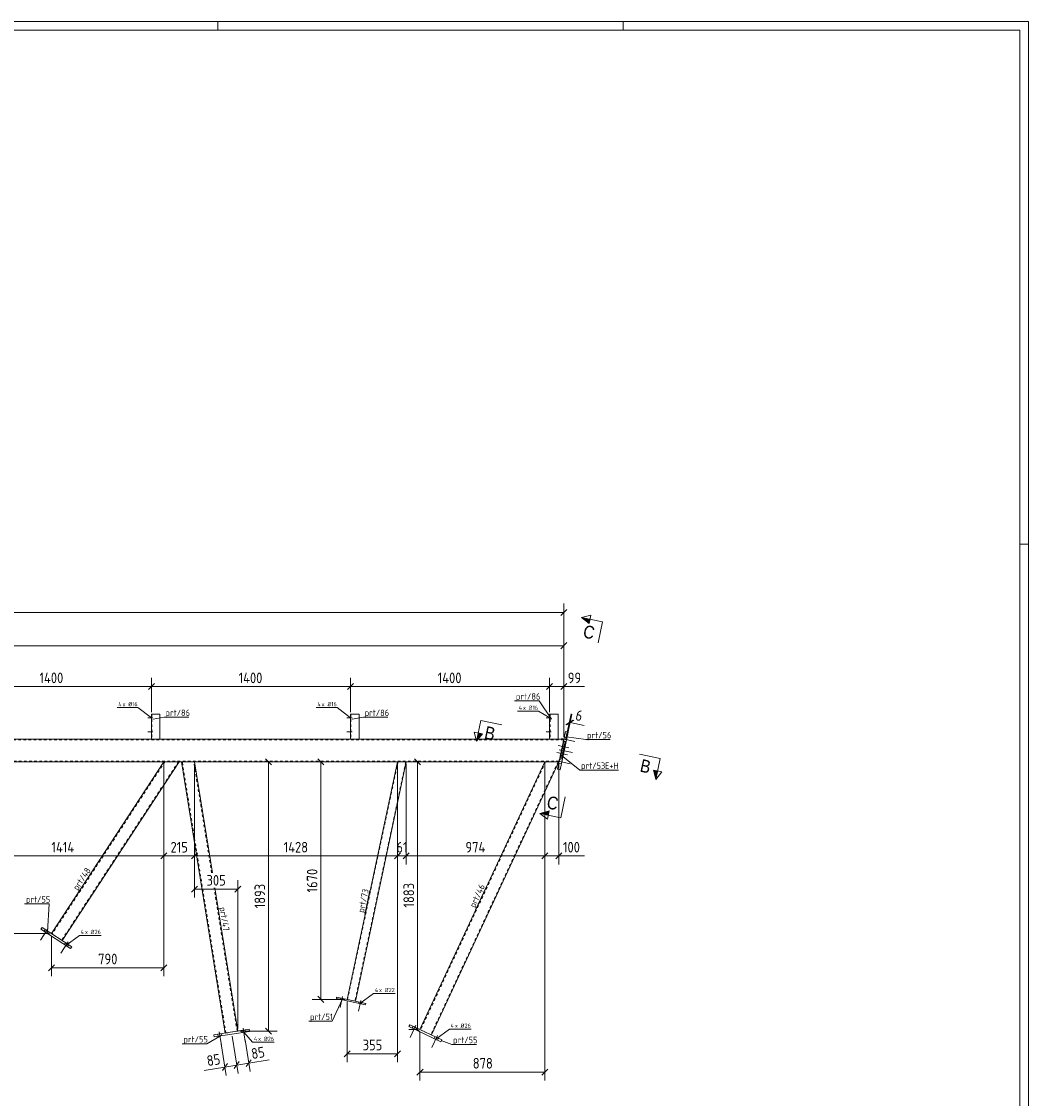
# Model space of a CAD drawing. Header units: millimetres. Extents: x 1 to 1188, y 1 to 840.
# Tile 6 of 6: x 716 to 1188, y 335 to 840. Entities that reach past the tile are written whole.
import ezdxf

# ---------------------------------------------------------------- set-up
doc = ezdxf.new("R2010")
doc.units = ezdxf.units.MM
doc.header["$LTSCALE"] = 0.6
doc.linetypes.add('XKITLINE00', pattern=[0])
doc.linetypes.add('XKITLINE02', pattern=[4, 2, -2])
for name, color, linetype, lineweight in [('Bolt', 7, 'Continuous', 0), ('BoltMark', 3, 'Continuous', 0), ('DrawingSheet', 5, 'Continuous', 0), ('Part', 2, 'Continuous', 0), ('PartMark', 3, 'Continuous', 0), ('Section', 6, 'Continuous', 0), ('Z-DIMENSIONS', 1, 'Continuous', 0)]:
    doc.layers.add(name, color=color, linetype=linetype, lineweight=lineweight)
doc.styles.add('ARIAL', font='ARIAL.TTF')
doc.styles.add('ISOCPEUR', font='ISOCPEUR.TTF')

msp = doc.modelspace()

# ---------------------------------------------------------------- hatches: boundary and pattern name
at = {"layer": 'Section'}
for points in [[(982.03, 557.88), (978.53, 560.67), (982.44, 559.83)], [(932.05, 506.14), (929.26, 502.65), (930.09, 506.56)], [(1014.12, 488.7), (1013.29, 484.79), (1012.16, 489.11)], [(962.92, 468.01), (959.01, 468.84), (963.34, 469.97)]]:
    msp.add_hatch(color=6, dxfattribs=at).paths.add_polyline_path(points, flags=17)

# ---------------------------------------------------------------- linework, layer by layer
at = {"layer": 'Bolt', "color": 3, "linetype": 'XKITLINE00', "lineweight": 0}
for p, q in [((777.58, 513.69), (775.21, 513.69)), ((777.58, 513.69), (775.21, 513.69)), ((777.08, 514.22), (776.88, 514.22)), ((777.08, 514.22), (776.88, 514.22)), ((777.08, 513.15), (776.88, 513.15)), ((777.08, 513.15), (776.88, 513.15)), ((870.91, 513.69), (868.54, 513.69)), ((870.91, 513.69), (868.54, 513.69)), ((870.41, 514.22), (870.21, 514.22)), ((870.41, 514.22), (870.21, 514.22)), ((870.41, 513.15), (870.21, 513.15)), ((870.41, 513.15), (870.21, 513.15)), ((964.24, 513.69), (961.88, 513.69)), ((964.24, 513.69), (961.88, 513.69)), ((963.74, 514.22), (963.54, 514.22)), ((963.74, 514.22), (963.54, 514.22)), ((963.74, 513.15), (963.54, 513.15)), ((963.74, 513.15), (963.54, 513.15)), ((777.58, 507.02), (775.21, 507.02)), ((777.58, 507.02), (775.21, 507.02)), ((777.08, 507.55), (776.88, 507.55)), ((777.08, 507.55), (776.88, 507.55)), ((777.08, 506.49), (776.88, 506.49)), ((777.08, 506.49), (776.88, 506.49)), ((870.91, 507.02), (868.54, 507.02)), ((870.91, 507.02), (868.54, 507.02)), ((870.41, 507.55), (870.21, 507.55)), ((870.41, 507.55), (870.21, 507.55)), ((870.41, 506.49), (870.21, 506.49)), ((870.41, 506.49), (870.21, 506.49)), ((964.24, 507.02), (961.88, 507.02)), ((964.24, 507.02), (961.88, 507.02)), ((963.74, 507.55), (963.54, 507.55)), ((963.74, 507.55), (963.54, 507.55)), ((963.74, 506.49), (963.54, 506.49)), ((963.74, 506.49), (963.54, 506.49)), ((972.6, 499.59), (967.54, 500.66)), ((972.6, 499.59), (967.54, 500.66)), ((969.18, 503.88), (975.38, 502.56)), ((969.18, 503.88), (975.38, 502.56)), ((970.5, 500.78), (969.85, 500.92)), ((970.5, 500.78), (969.85, 500.92)), ((969.98, 502.82), (971.29, 502.54)), ((969.98, 502.82), (971.29, 502.54)), ((970.34, 504.52), (971.65, 504.24)), ((970.34, 504.52), (971.65, 504.24)), ((971.91, 496.33), (966.85, 497.4)), ((971.91, 496.33), (966.85, 497.4)), ((968.07, 498.66), (974.27, 497.34)), ((968.07, 498.66), (974.27, 497.34)), ((969.5, 496.09), (968.85, 496.23)), ((969.5, 496.09), (968.85, 496.23)), ((968.87, 497.6), (970.18, 497.33)), ((968.87, 497.6), (970.18, 497.33)), ((969.81, 497.52), (969.16, 497.66)), ((969.81, 497.52), (969.16, 497.66)), ((969.23, 499.3), (970.54, 499.02)), ((969.23, 499.3), (970.54, 499.02)), ((970.2, 499.35), (969.55, 499.49)), ((970.2, 499.35), (969.55, 499.49)), ((966.97, 493.44), (973.16, 492.13)), ((966.97, 493.44), (973.16, 492.13)), ((967.76, 492.39), (969.07, 492.11)), ((967.76, 492.39), (969.07, 492.11)), ((968.12, 494.08), (969.43, 493.81)), ((968.12, 494.08), (969.43, 493.81)), ((728.39, 414.78), (724.92, 409.48)), ((728.39, 414.78), (724.92, 409.48)), ((727.11, 414.42), (726.57, 413.59)), ((727.11, 414.42), (726.57, 413.59)), ((728.56, 413.47), (728.02, 412.64)), ((728.56, 413.47), (728.02, 412.64)), ((737.87, 408.58), (734.4, 403.28)), ((737.87, 408.58), (734.4, 403.28)), ((736.6, 408.22), (736.05, 407.38)), ((736.6, 408.22), (736.05, 407.38)), ((738.05, 407.27), (737.5, 406.43)), ((738.05, 407.27), (737.5, 406.43)), ((866.48, 382.97), (865.4, 377.91)), ((866.48, 382.97), (865.4, 377.91)), ((865.59, 382.3), (865.45, 381.65)), ((865.59, 382.3), (865.45, 381.65)), ((867.02, 382), (866.88, 381.35)), ((867.02, 382), (866.88, 381.35)), ((874.96, 381.16), (873.88, 376.11)), ((874.96, 381.16), (873.88, 376.11)), ((874.07, 380.5), (873.93, 379.85)), ((874.07, 380.5), (873.93, 379.85)), ((875.5, 380.2), (875.36, 379.54)), ((875.5, 380.2), (875.36, 379.54)), ((900.77, 369.55), (898.09, 363.81)), ((900.77, 369.55), (898.09, 363.81)), ((899.56, 369.01), (899.14, 368.1)), ((899.56, 369.01), (899.14, 368.1)), ((807.95, 365.29), (808.11, 364.3)), ((807.95, 365.29), (808.11, 364.3)), ((808.65, 366.41), (809.66, 360.16)), ((808.65, 366.41), (809.66, 360.16)), ((809.67, 365.57), (809.82, 364.58)), ((809.67, 365.57), (809.82, 364.58)), ((819.14, 367.09), (819.3, 366.1)), ((819.14, 367.09), (819.3, 366.1)), ((819.84, 368.22), (820.85, 361.96)), ((819.84, 368.22), (820.85, 361.96)), ((820.85, 367.37), (821.01, 366.38)), ((820.85, 367.37), (821.01, 366.38)), ((901.13, 368.27), (900.71, 367.37)), ((901.13, 368.27), (900.71, 367.37)), ((911.04, 364.76), (908.36, 359.02)), ((911.04, 364.76), (908.36, 359.02)), ((909.83, 364.22), (909.41, 363.31)), ((909.83, 364.22), (909.41, 363.31)), ((911.4, 363.49), (910.98, 362.58)), ((911.4, 363.49), (910.98, 362.58))]:
    msp.add_line(p, q, dxfattribs=at)
at = {"layer": 'BoltMark', "color": 4, "linetype": 'XKITLINE00', "lineweight": 0}
for p, q in [((760.76, 518.45), (770.55, 518.45)), ((776.91, 513.69), (770.55, 518.45)), ((854.09, 518.45), (863.88, 518.45)), ((870.24, 513.69), (863.88, 518.45)), ((948.47, 516.78), (958.26, 516.78)), ((963.58, 513.69), (958.26, 516.78)), ((736.78, 406.91), (743.14, 411.67)), ((743.14, 411.67), (753.27, 411.67)), ((874.64, 379.7), (881.01, 384.46)), ((881.01, 384.46), (891.14, 384.46)), ((820.16, 366.24), (824.33, 361.55)), ((910.2, 362.94), (916.56, 367.71)), ((916.56, 367.71), (926.69, 367.71)), ((824.33, 361.55), (834.46, 361.55))]:
    msp.add_line(p, q, dxfattribs=at)
at = {"layer": 'DrawingSheet', "color": 2, "linetype": 'XKITLINE00', "lineweight": 0}
for p, q in [((1188, 840), (1, 840)), ((808, 836), (808, 840)), ((998, 836), (998, 840)), ((1188, 1), (1188, 840)), ((1188, 595), (1184, 595))]:
    msp.add_line(p, q, dxfattribs=at)
at = {"layer": 'DrawingSheet', "color": 3, "linetype": 'XKITLINE00', "lineweight": 0}
for p, q in [((1184, 836), (5, 836)), ((1184, 5), (1184, 836))]:
    msp.add_line(p, q, dxfattribs=at)
at = {"layer": 'Part', "color": 2, "linetype": 'XKITLINE00', "lineweight": 0}
for p, q in [((780.88, 515.35), (776.88, 515.35)), ((776.88, 515.35), (776.88, 503.69)), ((780.88, 503.69), (780.88, 515.35)), ((874.21, 515.35), (870.21, 515.35)), ((870.21, 515.35), (870.21, 503.69)), ((874.21, 503.69), (874.21, 515.35)), ((967.54, 515.35), (963.54, 515.35)), ((963.54, 515.35), (963.54, 503.69)), ((967.54, 503.69), (967.54, 515.35)), ((970.92, 507.25), (967.17, 489.59)), ((968.47, 489.31), (972.23, 506.98)), ((972.23, 506.98), (970.92, 507.25)), ((189.2, 503.69), (970.17, 503.69)), ((970.18, 502.49), (968.52, 494.66)), ((969.17, 494.52), (970.84, 502.35)), ((970.84, 502.35), (970.18, 502.49)), ((967.9, 493.02), (189.2, 493.02)), ((782.76, 493.02), (730.07, 412.49)), ((735.09, 409.2), (789.93, 493.02)), ((790.98, 493.02), (811.44, 365.85)), ((805.43, 440.97), (797.06, 493.02)), ((892.26, 493.02), (868.59, 381.67)), ((872.5, 380.83), (896.35, 493.02)), ((961.28, 493.02), (902.76, 367.51)), ((908.2, 364.98), (967.9, 493.02)), ((968.52, 494.66), (969.17, 494.52)), ((967.17, 489.59), (968.47, 489.31)), ((817.37, 366.8), (806.56, 433.97)), ((725.06, 414.57), (725.61, 415.41)), ((739.01, 405.45), (725.06, 414.57)), ((725.61, 415.41), (739.55, 406.28)), ((739.55, 406.28), (739.01, 405.45)), ((863.7, 382.71), (863.56, 382.05)), ((863.56, 382.05), (877.25, 379.14)), ((863.7, 382.71), (877.39, 379.79)), ((877.25, 379.14), (877.39, 379.79)), ((897.51, 368.86), (897.93, 369.77)), ((912.61, 361.82), (897.51, 368.86)), ((897.93, 369.77), (913.03, 362.72)), ((806.18, 365), (822.63, 367.65)), ((806.34, 364.02), (806.18, 365)), ((822.79, 366.66), (806.34, 364.02)), ((822.63, 367.65), (822.79, 366.66)), ((913.03, 362.72), (912.61, 361.82))]:
    msp.add_line(p, q, dxfattribs=at)
at = {"layer": 'Part', "color": 7, "linetype": 'XKITLINE02', "lineweight": 0}
for p, q in [((777.08, 515.35), (777.08, 503.69)), ((870.41, 515.35), (870.41, 503.69)), ((963.74, 515.35), (963.74, 503.69)), ((970.09, 503.35), (189.2, 503.35)), ((776.88, 503.69), (780.88, 503.69)), ((870.21, 503.69), (874.21, 503.69)), ((963.54, 503.69), (967.54, 503.69)), ((970.17, 503.69), (967.9, 493.02)), ((968.52, 494.66), (970.18, 502.49)), ((969.17, 494.52), (970.84, 502.35)), ((970.84, 502.35), (970.18, 502.49)), ((967.97, 493.35), (189.2, 493.35)), ((783.15, 493.02), (730.35, 412.31)), ((789.53, 493.02), (734.81, 409.39)), ((789.93, 493.02), (782.76, 493.02)), ((797.06, 493.02), (790.98, 493.02)), ((811.77, 365.9), (791.32, 493.02)), ((805.1, 440.97), (796.72, 493.02)), ((892.46, 493.02), (868.78, 381.62)), ((896.14, 493.02), (872.3, 380.88)), ((896.35, 493.02), (892.26, 493.02)), ((961.64, 493.02), (903.07, 367.37)), ((967.53, 493.02), (907.9, 365.12)), ((967.9, 493.02), (961.28, 493.02)), ((969.17, 494.52), (968.52, 494.66)), ((817.04, 366.75), (806.22, 433.97)), ((730.07, 412.49), (735.09, 409.2)), ((868.59, 381.67), (872.5, 380.83)), ((811.44, 365.85), (817.37, 366.8)), ((902.76, 367.51), (908.2, 364.98))]:
    msp.add_line(p, q, dxfattribs=at)
at = {"layer": 'PartMark', "color": 7, "linetype": 'XKITLINE00', "lineweight": 0}
for p, q in [((947.11, 521.55), (958.63, 521.55)), ((964.36, 513), (958.63, 521.55)), ((777.7, 513), (782.89, 513.9)), ((782.89, 513.9), (794.4, 513.9)), ((871.03, 513), (876.23, 513.9)), ((876.23, 513.9), (887.74, 513.9)), ((971.48, 504.67), (980.47, 503.39)), ((980.47, 503.39), (991.99, 503.39)), ((969.02, 496.18), (977.68, 489.08)), ((977.68, 489.08), (995.76, 489.08)), ((742.49, 431.65), (748.93, 441.5)), ((928.8, 423.59), (933.77, 434.26)), ((876.92, 421.36), (879.32, 432.62)), ((717.43, 426.4), (728.95, 426.4)), ((728.15, 413.28), (728.95, 426.4)), ((808.08, 425.16), (809.95, 413.54)), ((866.39, 381.96), (861.62, 371.38)), ((850.62, 371.38), (861.62, 371.38)), ((809.58, 364.78), (802.82, 360.86)), ((791.3, 360.86), (802.82, 360.86)), ((912.67, 362.34), (917.7, 360.52)), ((917.7, 360.52), (929.22, 360.52))]:
    msp.add_line(p, q, dxfattribs=at)
at = {"layer": 'Section', "color": 6, "linetype": 'XKITLINE00', "lineweight": 0}
for p, q in [((978.53, 560.67), (982.86, 561.79)), ((978.53, 560.67), (982.03, 557.88)), ((988.31, 558.59), (978.53, 560.67)), ((982.03, 557.88), (982.86, 561.79)), ((988.31, 558.59), (986.23, 548.81)), ((931.34, 512.43), (929.26, 502.65)), ((931.34, 512.43), (941.12, 510.35)), ((929.26, 502.65), (928.14, 506.97)), ((932.05, 506.14), (928.14, 506.97)), ((929.26, 502.65), (932.05, 506.14)), ((1015.37, 494.57), (1005.59, 496.65)), ((1015.37, 494.57), (1013.29, 484.79)), ((1012.16, 489.11), (1016.08, 488.28)), ((1013.29, 484.79), (1012.16, 489.11)), ((1016.08, 488.28), (1013.29, 484.79)), ((968.79, 466.76), (970.87, 476.54)), ((959.01, 468.84), (963.34, 469.97)), ((963.34, 469.97), (962.51, 466.05)), ((962.51, 466.05), (959.01, 468.84)), ((968.79, 466.76), (959.01, 468.84))]:
    msp.add_line(p, q, dxfattribs=at)
at = {"layer": 'Z-DIMENSIONS', "color": 7, "linetype": 'XKITLINE00', "lineweight": 0}
for p, q in [((970.18, 504.76), (970.18, 567.14)), ((187.87, 563.04), (970.18, 563.04)), ((971.59, 564.45), (968.77, 561.62)), ((970.17, 504.69), (970.17, 551.54)), ((189.2, 547.44), (970.17, 547.44)), ((971.58, 548.86), (968.75, 546.03)), ((776.88, 516.35), (776.88, 532.35)), ((776.88, 516.35), (776.88, 532.35)), ((870.21, 516.35), (870.21, 532.35)), ((870.21, 516.35), (870.21, 532.35)), ((963.54, 516.35), (963.54, 532.35)), ((963.54, 516.35), (963.54, 532.35)), ((970.17, 504.69), (970.17, 532.35)), ((683.54, 528.25), (776.88, 528.25)), ((778.29, 529.67), (775.46, 526.84)), ((778.29, 529.67), (775.46, 526.84)), ((776.88, 528.25), (870.21, 528.25)), ((871.62, 529.67), (868.8, 526.84)), ((871.62, 529.67), (868.8, 526.84)), ((870.21, 528.25), (963.54, 528.25)), ((964.96, 529.67), (962.13, 526.84)), ((964.96, 529.67), (962.13, 526.84)), ((963.54, 528.25), (970.17, 528.25)), ((971.58, 529.67), (968.75, 526.84)), ((970.17, 528.25), (979.93, 528.25)), ((970.17, 528.25), (979.93, 528.25)), ((971.04, 503.33), (973.63, 515.5)), ((971.43, 503.24), (974.02, 515.41)), ((974.45, 512.58), (971.1, 510.4)), ((974.85, 512.49), (971.49, 510.32)), ((972.78, 511.49), (973.17, 511.4)), ((973.17, 511.4), (979.78, 510)), ((973.17, 511.4), (979.78, 510)), ((923.67, 493.02), (209.52, 493.02)), ((245.69, 493.02), (905.61, 493.02)), ((313.56, 493.02), (860.32, 493.02)), ((343.03, 493.02), (835.8, 493.02)), ((850.27, 493.02), (345.55, 493.02)), ((782.76, 492.02), (782.76, 392.49)), ((782.76, 492.02), (782.76, 444.88)), ((782.76, 492.02), (782.76, 444.88)), ((797.06, 492.02), (797.06, 444.88)), ((797.06, 492.02), (797.06, 429.37)), ((797.06, 492.02), (797.06, 444.88)), ((830.39, 494.43), (833.21, 491.61)), ((831.8, 366.8), (831.8, 493.02)), ((854.91, 494.43), (857.73, 491.61)), ((856.32, 381.67), (856.32, 493.02)), ((892.26, 492.02), (892.26, 456.48)), ((892.26, 492.02), (892.26, 456.48)), ((892.26, 492.02), (892.26, 444.88)), ((896.35, 492.02), (896.35, 456.48)), ((896.35, 492.02), (896.35, 444.88)), ((900.2, 494.43), (903.03, 491.61)), ((901.61, 367.51), (901.61, 493.02)), ((961.28, 492.02), (961.28, 343.6)), ((961.28, 492.02), (961.28, 444.88)), ((961.28, 492.02), (961.28, 444.88)), ((967.91, 492.09), (967.91, 444.88)), ((784.17, 450.29), (781.34, 447.46)), ((784.17, 450.29), (781.34, 447.46)), ((798.47, 450.29), (795.65, 447.46)), ((798.47, 450.29), (795.65, 447.46)), ((893.67, 450.29), (890.84, 447.46)), ((892.86, 449.48), (890.84, 447.46)), ((892.26, 449.48), (892.26, 444.88)), ((892.26, 449.48), (892.26, 352.19)), ((897.76, 450.29), (894.93, 447.46)), ((896.95, 449.48), (894.93, 447.46)), ((896.35, 449.48), (896.35, 444.88)), ((962.69, 450.29), (959.86, 447.46)), ((962.69, 450.29), (959.86, 447.46)), ((969.33, 450.29), (966.5, 447.46)), ((688.47, 448.88), (782.76, 448.88)), ((782.76, 448.88), (797.06, 448.88)), ((797.06, 448.88), (892.26, 448.88)), ((892.26, 448.88), (896.35, 448.88)), ((896.35, 448.88), (961.28, 448.88)), ((961.28, 448.88), (967.91, 448.88)), ((967.91, 448.88), (979.83, 448.88)), ((967.91, 448.88), (979.83, 448.88)), ((798.47, 434.79), (795.65, 431.96)), ((818.78, 434.79), (815.95, 431.96)), ((817.37, 367.8), (817.37, 437.47)), ((797.06, 433.37), (817.37, 433.37)), ((729.07, 412.49), (706.44, 412.49)), ((730.07, 411.49), (730.07, 392.49)), ((731.48, 397.9), (728.66, 395.07)), ((730.07, 396.49), (782.76, 396.49)), ((784.17, 397.9), (781.34, 395.07)), ((867.59, 381.67), (852.22, 381.67)), ((854.91, 383.08), (857.73, 380.25)), ((868.59, 380.67), (868.59, 352.19)), ((900.2, 368.93), (903.03, 366.1)), ((814.72, 364.35), (817.53, 346.89)), ((814.72, 364.35), (817.53, 346.89)), ((818.37, 366.8), (835.8, 366.8)), ((830.39, 368.22), (833.21, 365.39)), ((901.76, 367.51), (897.51, 367.51)), ((902.76, 366.51), (902.76, 343.6)), ((809.55, 360.82), (811.94, 345.99)), ((820.74, 362.62), (823.13, 347.79)), ((823.66, 353.36), (821.32, 350.12)), ((870, 357.6), (867.17, 354.78)), ((868.59, 356.19), (892.26, 356.19)), ((893.67, 357.6), (890.84, 354.78)), ((811.3, 349.94), (801.66, 348.39)), ((811.3, 349.94), (801.66, 348.39)), ((812.47, 351.56), (810.13, 348.32)), ((811.3, 349.94), (816.9, 350.84)), ((818.07, 352.46), (815.72, 349.22)), ((818.07, 352.46), (815.72, 349.22)), ((816.9, 350.84), (822.49, 351.74)), ((822.49, 351.74), (832.13, 353.29)), ((822.49, 351.74), (832.13, 353.29)), ((904.18, 349.01), (901.35, 346.18)), ((962.69, 349.01), (959.86, 346.18)), ((902.76, 347.6), (961.28, 347.6))]:
    msp.add_line(p, q, dxfattribs=at)
at = {"layer": 'Z-DIMENSIONS', "color": 3}
for p in [(970.18, 563.04), (970.17, 547.44), (776.88, 528.25), (776.88, 528.25), (870.21, 528.25), (870.21, 528.25), (963.54, 528.25), (963.54, 528.25), (970.17, 528.25), (972.78, 511.49), (973.17, 511.4), (831.8, 493.02), (856.32, 493.02), (901.61, 493.02), (782.76, 448.88), (782.76, 448.88), (797.06, 448.88), (797.06, 448.88), (892.26, 448.88), (892.26, 448.88), (896.35, 448.88), (896.35, 448.88), (961.28, 448.88), (961.28, 448.88), (967.91, 448.88), (797.06, 433.37), (817.37, 433.37), (730.07, 396.49), (782.76, 396.49), (856.32, 381.67), (831.8, 366.8), (901.61, 367.51), (868.59, 356.19), (892.26, 356.19), (811.3, 349.94), (816.9, 350.84), (816.9, 350.84), (822.49, 351.74), (902.76, 347.6), (961.28, 347.6)]:
    msp.add_point(p, dxfattribs=at)

# ---------------------------------------------------------------- texts
at = {"layer": 'BoltMark', "color": 4, "style": 'ISOCPEUR', "width": 0.85}
for s, p in [('4', (761.36, 519.05)), ('x Ø', (763.33, 519.05)), ('16', (767.88, 519.05)), ('4', (854.69, 519.05)), ('x Ø', (856.66, 519.05)), ('16', (861.22, 519.05)), ('4', (949.07, 517.38)), ('x Ø', (951.05, 517.38)), ('16', (955.6, 517.38)), ('4', (743.74, 412.27)), ('x Ø', (745.71, 412.27)), ('26', (750.27, 412.27)), ('4', (881.61, 385.06)), ('x Ø', (883.58, 385.06)), ('22', (888.14, 385.06)), ('4', (917.16, 368.31)), ('x Ø', (919.13, 368.31)), ('26', (923.69, 368.31)), ('4', (824.93, 362.15)), ('x Ø', (826.9, 362.15)), ('26', (831.45, 362.15))]:
    msp.add_text(s, height=2, dxfattribs=at).set_placement(p)
at = {"layer": 'PartMark', "color": 3, "style": 'ISOCPEUR', "width": 0.85}
for s, p in [('prt/86', (947.71, 522.15)), ('prt/86', (783.49, 514.5)), ('prt/86', (876.83, 514.5)), ('prt/56', (981.07, 503.99)), ('prt/53', (978.28, 489.68)), ('E+H', (989.49, 489.68)), ('prt/55', (718.03, 427)), ('prt/51', (851.22, 371.98)), ('prt/55', (791.9, 361.46)), ('prt/55', (918.3, 361.12))]:
    msp.add_text(s, height=3, dxfattribs=at).set_placement(p)
for s, rotation, p in [('prt/48', 56.8088, (742.31, 432.48)), ('prt/46', 65.0021, (928.51, 424.39)), ('prt/73', 78.0025, (876.46, 422.07)), ('prt/47', -80.8615, (808.77, 424.67))]:
    msp.add_text(s, height=3, rotation=rotation, dxfattribs=at).set_placement(p)
at = {"layer": 'Section', "color": 6, "style": 'ARIAL', "width": 0.85}
for s, p in [('C', (978.83, 551.4)), ('B', (932.61, 503.98)), ('B', (1005.55, 488.48)), ('C', (961.81, 471.31))]:
    msp.add_text(s, height=6, rotation=-11.9977, dxfattribs=at).set_placement(p)
at = {"layer": 'Z-DIMENSIONS', "color": 3, "style": 'ISOCPEUR', "width": 0.85}
for s, p in [('1400', (724.41, 529.85)), ('1400', (817.74, 529.85)), ('1400', (911.08, 529.85)), ('99', (972.04, 529.85)), ('1414', (730.03, 450.48)), ('215', (785.83, 450.48)), ('1428', (838.86, 450.48)), ('61', (891.72, 450.48)), ('974', (924.08, 450.48)), ('100', (969.79, 450.48)), ('305', (802.7, 434.97)), ('790', (751.9, 398.09)), ('355', (875.91, 357.79)), ('878', (927.51, 349.2))]:
    msp.add_text(s, height=5, dxfattribs=at).set_placement(p)
for s, rotation, p in [('6', -11.9977, (975.34, 512.58)), ('1670', 90.0002, (854.72, 431.76)), ('1893', 90.0002, (830.2, 424.33)), ('1883', 90.0002, (900.01, 424.68)), ('85', 9.1387, (824.09, 353.62)), ('85', 9.1387, (803.26, 350.27))]:
    msp.add_text(s, height=5, rotation=rotation, dxfattribs=at).set_placement(p)

doc.saveas('drawing.dxf')
